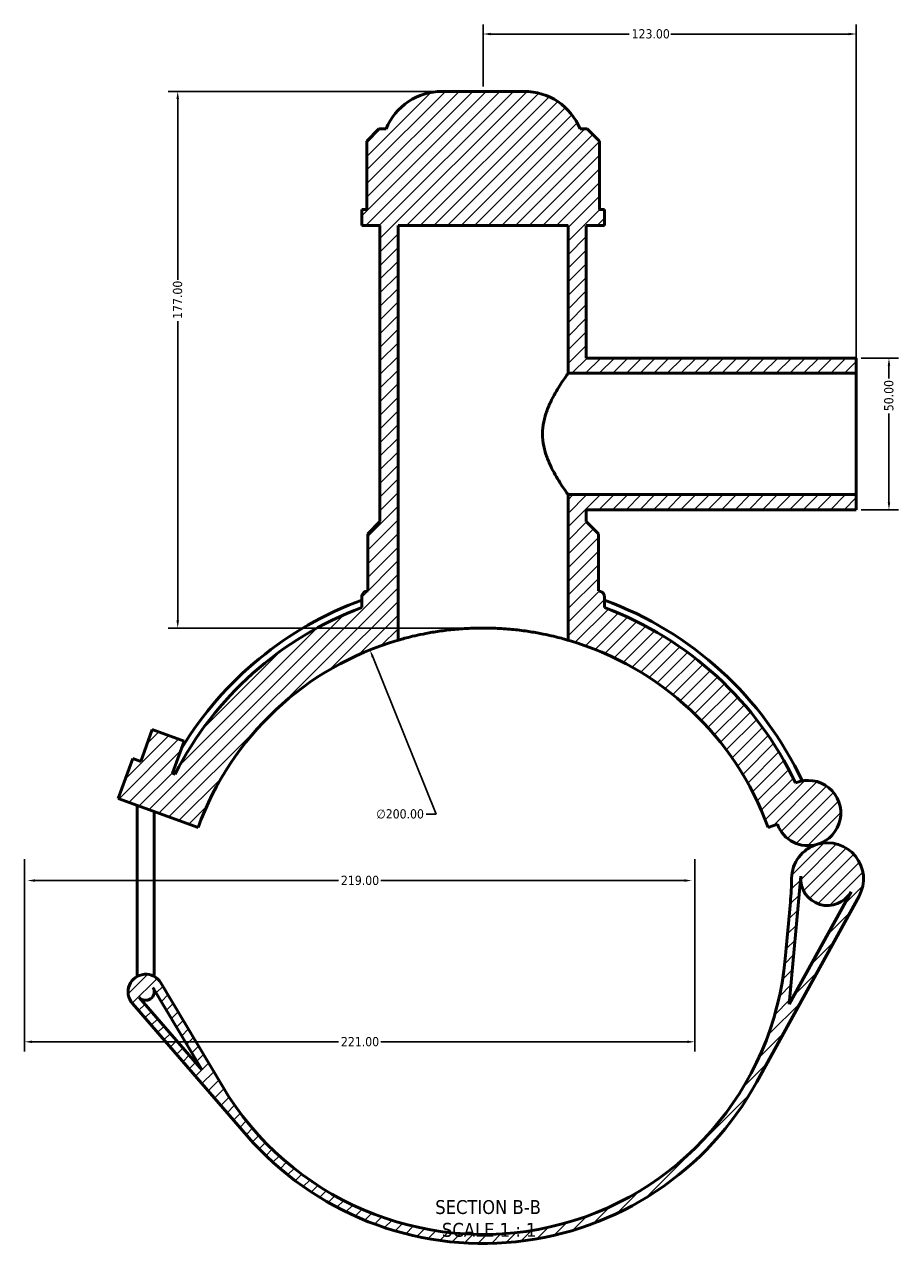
# Model space of a CAD drawing. Header units: millimetres. Extents: x 0 to 898, y -425 to 1012.
# Tile 1 of 6: x 261 to 549, y -425 to -23. Entities that reach past the tile are written whole.
import ezdxf

# ---------------------------------------------------------------- set-up
doc = ezdxf.new("R2010")
doc.units = ezdxf.units.MM
for name, color, linetype, lineweight in [('Dimension (ANSI)', 7, 'Continuous', 25), ('Hatch (ANSI)', 7, 'Continuous', 18), ('Symbol (ANSI)', 7, 'Continuous', 25), ('Visible (ANSI)', 7, 'Continuous', 50)]:
    doc.layers.add(name, color=color, linetype=linetype, lineweight=lineweight)
doc.styles.add('Label Text (ANSI)', font='tahoma.ttf')
doc.styles.add('Note Text (ANSI)', font='tahoma.ttf')
doc.dimstyles.new('Default - mm (ANSI)', dxfattribs={"dimtxt": 3.048, "dimasz": 2.5, "dimexe": 3.175, "dimexo": 1.6002, "dimgap": 0.8, "dimtad": 0, "dimtoh": 1, "dimrnd": 1e-08, "dimzin": 4, "dimdsep": 46, "dimtxsty": 'Note Text (ANSI)', "dimcen": 0.09, "dimdle": 10, "dimclrd": 256, "dimclre": 256, "dimclrt": 256, "dimadec": 1, "dimazin": 1, "dimtfac": 1, "dimtofl": 0, "dimtmove": 0, "dimatfit": 3, "dimfxl": 1, "dimtolj": 1, "dimtzin": 4, "dimlwd": -1, "dimlwe": -1, "dimarcsym": 0})

# ---------------------------------------------------------------- blocks, each defined once
blk = doc.blocks.new('*D7')
at = {"layer": 'Defpoints', "color": 0, "transparency": 16777216}
for p in [(374.68, -229.18), (449.28, -414.75)]:
    blk.add_point(p, dxfattribs=at)
at = {"layer": 'Dimension (ANSI)', "transparency": 16777216}
for p, q in [((396.47, -283.37), (375.61, -231.5)), ((393.25, -283.37), (396.47, -283.37))]:
    blk.add_line(p, q, dxfattribs=at)
blk.add_arc((411.98, -321.96), 100, 107.1765, 113.719, dxfattribs=at)
blk.add_solid([(376, -231.34), (375.23, -231.65), (374.68, -229.18)], dxfattribs=at)
at = {"layer": 'Dimension (ANSI)', "color": 230, "true_color": 0xff0080, "transparency": 16777216, "insert": (376.76, -281.73), "char_height": 3.048, "attachment_point": 1, "style": 'Note Text (ANSI)'}
blk.add_mtext('\\A1;∅200.00', dxfattribs=at)
blk = doc.blocks.new('*D9')
at = {"layer": 'Defpoints', "color": 0, "transparency": 16777216}
for p in [(398.48, -44.96), (311.32, -221.96), (411.98, -221.96)]:
    blk.add_point(p, dxfattribs=at)
at = {"layer": 'Dimension (ANSI)', "transparency": 16777216}
for p, q in [((396.88, -44.96), (308.14, -44.96)), ((311.32, -47.46), (311.32, -107.12)), ((311.32, -219.46), (311.32, -120.8)), ((410.38, -221.96), (308.14, -221.96))]:
    blk.add_line(p, q, dxfattribs=at)
for points in [[(310.9, -47.46), (311.73, -47.46), (311.32, -44.96)], [(310.9, -219.46), (311.73, -219.46), (311.32, -221.96)]]:
    blk.add_solid(points, dxfattribs=at)
at = {"layer": 'Dimension (ANSI)', "color": 230, "true_color": 0xff0080, "transparency": 16777216, "insert": (309.73, -120), "char_height": 3.048, "attachment_point": 1, "rotation": 90, "style": 'Note Text (ANSI)'}
blk.add_mtext('\\A1;177.00', dxfattribs=at)
blk = doc.blocks.new('*D10')
at = {"layer": 'Defpoints', "color": 0, "transparency": 16777216}
for p in [(534.98, -132.96), (534.98, -182.96), (545.76, -182.96)]:
    blk.add_point(p, dxfattribs=at)
at = {"layer": 'Dimension (ANSI)', "transparency": 16777216}
for p, q in [((536.58, -132.96), (548.94, -132.96)), ((545.76, -135.46), (545.76, -139.66)), ((545.76, -180.46), (545.76, -151.26)), ((536.58, -182.96), (548.94, -182.96))]:
    blk.add_line(p, q, dxfattribs=at)
for points in [[(545.34, -135.46), (546.18, -135.46), (545.76, -132.96)], [(545.34, -180.46), (546.18, -180.46), (545.76, -182.96)]]:
    blk.add_solid(points, dxfattribs=at)
at = {"layer": 'Dimension (ANSI)', "color": 230, "true_color": 0xff0080, "transparency": 16777216, "insert": (544.17, -150.46), "char_height": 3.048, "attachment_point": 1, "rotation": 90, "style": 'Note Text (ANSI)'}
blk.add_mtext('\\A1;50.00', dxfattribs=at)
blk = doc.blocks.new('*D11')
at = {"layer": 'Defpoints', "color": 0, "transparency": 16777216}
for p in [(534.98, -26.05), (411.98, -44.96), (534.98, -137.96)]:
    blk.add_point(p, dxfattribs=at)
at = {"layer": 'Dimension (ANSI)', "transparency": 16777216}
for p, q in [((411.98, -43.36), (411.98, -22.88)), ((534.98, -136.36), (534.98, -22.88)), ((414.48, -26.05), (460.14, -26.05)), ((532.48, -26.05), (473.82, -26.05))]:
    blk.add_line(p, q, dxfattribs=at)
for points in [[(414.48, -25.64), (414.48, -26.47), (411.98, -26.05)], [(532.48, -25.64), (532.48, -26.47), (534.98, -26.05)]]:
    blk.add_solid(points, dxfattribs=at)
at = {"layer": 'Dimension (ANSI)', "color": 230, "true_color": 0xff0080, "transparency": 16777216, "insert": (460.94, -24.46), "char_height": 3.048, "attachment_point": 1, "style": 'Note Text (ANSI)'}
blk.add_mtext('\\A1;123.00', dxfattribs=at)
blk = doc.blocks.new('*D12')
at = {"layer": 'Defpoints', "color": 0, "transparency": 16777216}
for p in [(260.78, -296.59), (481.78, -296.59), (481.78, -358.43)]:
    blk.add_point(p, dxfattribs=at)
at = {"layer": 'Dimension (ANSI)', "transparency": 16777216}
for p, q in [((260.78, -298.19), (260.78, -361.61)), ((481.78, -298.19), (481.78, -361.61)), ((263.28, -358.43), (364.32, -358.43)), ((479.28, -358.43), (378.24, -358.43))]:
    blk.add_line(p, q, dxfattribs=at)
for points in [[(263.28, -358.02), (263.28, -358.85), (260.78, -358.43)], [(479.28, -358.02), (479.28, -358.85), (481.78, -358.43)]]:
    blk.add_solid(points, dxfattribs=at)
at = {"layer": 'Dimension (ANSI)', "color": 230, "true_color": 0xff0080, "transparency": 16777216, "insert": (365.12, -356.85), "char_height": 3.048, "attachment_point": 1, "style": 'Note Text (ANSI)'}
blk.add_mtext('\\A1;221.00', dxfattribs=at)
blk = doc.blocks.new('*D13')
at = {"layer": 'Defpoints', "color": 0, "transparency": 16777216}
for p in [(261.78, -305.25), (480.78, -305.25), (480.78, -305.25)]:
    blk.add_point(p, dxfattribs=at)
at = {"layer": 'Dimension (ANSI)', "transparency": 16777216}
for p, q in [((264.28, -305.25), (364.32, -305.25)), ((478.28, -305.25), (378.24, -305.25))]:
    blk.add_line(p, q, dxfattribs=at)
for points in [[(264.28, -304.83), (264.28, -305.67), (261.78, -305.25)], [(478.28, -304.83), (478.28, -305.67), (480.78, -305.25)]]:
    blk.add_solid(points, dxfattribs=at)
at = {"layer": 'Dimension (ANSI)', "color": 230, "true_color": 0xff0080, "transparency": 16777216, "insert": (365.12, -303.66), "char_height": 3.048, "attachment_point": 1, "style": 'Note Text (ANSI)'}
blk.add_mtext('\\A1;219.00', dxfattribs=at)

msp = doc.modelspace()

# ---------------------------------------------------------------- hatches: boundary and pattern name
at = {"layer": 'Hatch (ANSI)'}
h = msp.add_hatch(dxfattribs=at)
h.set_pattern_fill('ANSI31', color=256, scale=25.4, style=0)
h.set_pattern_definition([(45, (0, 0), (-2.245064, 2.245064), [])])
edge = h.paths.add_edge_path()
edge.add_line((310.455, -270.111), (309.644, -269.815))
edge.add_line((309.644, -269.815), (313.475, -259.291))
edge.add_line((313.475, -259.291), (302.95, -255.46))
edge.add_line((302.95, -255.46), (299.12, -265.985))
edge.add_line((299.12, -265.985), (296.488, -265.027))
edge.add_line((296.488, -265.027), (291.7, -278.183))
edge.add_line((291.7, -278.183), (318.012, -287.759))
edge.add_ellipse((411.981, -321.961), major_axis=(-93.969, 34.202), ratio=1, start_angle=306.2602, end_angle=360, ccw=False)
edge.add_line((383.981, -225.961), (383.981, -89.211))
edge.add_line((383.981, -89.211), (439.981, -89.211))
edge.add_line((439.981, -89.211), (439.981, -137.961))
edge.add_line((439.981, -137.961), (534.981, -137.961))
edge.add_line((534.981, -137.961), (534.981, -132.961))
edge.add_line((534.981, -132.961), (445.981, -132.961))
edge.add_line((445.981, -132.961), (445.981, -89.211))
edge.add_line((445.981, -89.211), (451.981, -89.211))
edge.add_line((451.981, -89.211), (451.981, -83.901))
edge.add_line((451.981, -83.901), (450.333, -83.901))
edge.add_line((450.333, -83.901), (450.333, -61.351))
edge.add_line((450.333, -61.351), (446.333, -57.351))
edge.add_line((446.333, -57.351), (443.981, -57.351))
edge.add_ellipse((425.485, -64.961), major_axis=(18.496, 7.61), ratio=1, start_angle=0, end_angle=67.63534)
edge.add_line((425.485, -44.961), (398.476, -44.961))
edge.add_ellipse((398.476, -64.961), major_axis=(0, 20), ratio=1, start_angle=0, end_angle=67.63534)
edge.add_line((379.981, -57.351), (377.629, -57.351))
edge.add_line((377.629, -57.351), (373.629, -61.351))
edge.add_line((373.629, -61.351), (373.629, -83.901))
edge.add_line((373.629, -83.901), (371.981, -83.901))
edge.add_line((371.981, -83.901), (371.981, -89.211))
edge.add_line((371.981, -89.211), (377.981, -89.211))
edge.add_line((377.981, -89.211), (377.981, -186.861))
edge.add_line((377.981, -186.861), (373.981, -190.861))
edge.add_line((373.981, -190.861), (373.981, -209.656))
edge.add_ellipse((411.981, -321.961), major_axis=(-38, 112.305), ratio=1, start_angle=0, end_angle=0.33298)
edge.add_spline(control_points=[(373.329, -209.879), (373.184, -209.929), (373.045, -209.995), (372.785, -210.159), (372.665, -210.255), (372.374, -210.55), (372.229, -210.769), (372.032, -211.251), (371.981, -211.509), (371.981, -211.77)], knot_values=[-0.2483344, -0.2483344, -0.2483344, -0.2483344, -0.2022961, -0.2022961, -0.1562578, -0.1562578, -0.0781289, -0.0781289, 0, 0, 0, 0], degree=3, periodic=0)
edge.add_line((371.981, -211.77), (371.981, -215.209))
edge.add_ellipse((411.981, -321.961), major_axis=(-40, 106.752), ratio=1, start_angle=0, end_angle=42.40489)
edge = h.paths.add_edge_path()
edge.add_line((326.051, -373.109), (305.745, -338.995))
edge.add_ellipse((300.761, -341.961), major_axis=(4.984, 2.967), ratio=1, start_angle=0, end_angle=190.09828)
edge.add_line((296.375, -345.756), (334.082, -389.346))
edge.add_ellipse((411.981, -321.961), major_axis=(-77.899, -67.385), ratio=1, start_angle=0, end_angle=110.33732)
edge.add_line((502.239, -371.585), (535.897, -310.366))
edge.add_ellipse((525.516, -304.659), major_axis=(10.381, -5.707), ratio=1, start_angle=0, end_angle=135.26821)
edge.add_ellipse((525.516, -304.659), major_axis=(-3.358, 11.36), ratio=1, start_angle=0, end_angle=72.83798)
edge.add_ellipse((413.678, -303.301), major_axis=(99.993, -1.214), ratio=1, start_angle=355.49837, end_angle=360, ccw=False)
edge.add_line((513.267, -312.36), (511.57, -331.02))
edge.add_ellipse((411.981, -321.961), major_axis=(99.589, -9.059), ratio=1, start_angle=215.95985, end_angle=360, ccw=False)
edge = h.paths.add_edge_path(flags=0)
edge.add_line((512.871, -346.019), (516.706, -303.858))
edge.add_ellipse((525.516, -304.659), major_axis=(-8.81, 0.801), ratio=1, start_angle=0, end_angle=156.39544)
edge.add_line((533.268, -308.921), (512.871, -346.019))
edge = h.paths.add_edge_path(flags=0)
edge.add_line((303.167, -340.529), (319.377, -367.761))
edge.add_line((319.377, -367.761), (298.644, -343.793))
edge.add_ellipse((300.761, -341.961), major_axis=(-2.118, -1.832), ratio=1, start_angle=0, end_angle=169.90172)
edge = h.paths.add_edge_path()
edge.add_ellipse((519.106, -282.971), major_axis=(3.053, -10.328), ratio=1, start_angle=0, end_angle=186.24103)
edge.add_ellipse((411.981, -321.961), major_axis=(102.968, 48.925), ratio=1, start_angle=0, end_angle=44.04445)
edge.add_line((451.981, -215.209), (451.981, -211.77))
edge.add_ellipse((449.981, -211.77), major_axis=(2, 0), ratio=1, start_angle=0, end_angle=70.97308)
edge.add_ellipse((411.981, -321.961), major_axis=(38.652, 112.083), ratio=1, start_angle=0, end_angle=0.33298)
edge.add_line((449.981, -209.656), (449.981, -190.861))
edge.add_line((449.981, -190.861), (445.981, -186.861))
edge.add_line((445.981, -186.861), (445.981, -182.961))
edge.add_line((445.981, -182.961), (534.981, -182.961))
edge.add_line((534.981, -182.961), (534.981, -177.961))
edge.add_line((534.981, -177.961), (439.981, -177.961))
edge.add_line((439.981, -177.961), (439.981, -225.961))
edge.add_ellipse((411.981, -321.961), major_axis=(28, 96), ratio=1, start_angle=306.2602, end_angle=360, ccw=False)
edge.add_line((505.95, -287.759), (508.986, -286.654))
edge.add_ellipse((519.106, -282.971), major_axis=(-10.12, -3.683), ratio=1, start_angle=0, end_angle=86.46625)

# ---------------------------------------------------------------- linework, layer by layer
at = {"layer": 'Visible (ANSI)'}
for p, q in [((425.485, -44.961), (398.476, -44.961)), ((377.629, -57.351), (373.629, -61.351)), ((379.981, -57.351), (377.629, -57.351)), ((446.333, -57.351), (443.981, -57.351)), ((450.333, -61.351), (446.333, -57.351)), ((373.629, -61.351), (373.629, -83.901)), ((450.333, -83.901), (450.333, -61.351)), ((373.629, -83.901), (371.981, -83.901)), ((371.981, -83.901), (371.981, -89.211)), ((451.981, -83.901), (450.333, -83.901)), ((451.981, -89.211), (451.981, -83.901)), ((371.981, -89.211), (377.981, -89.211)), ((377.981, -89.211), (377.981, -186.861)), ((383.981, -225.961), (383.981, -89.211)), ((383.981, -89.211), (439.981, -89.211)), ((439.981, -89.211), (439.981, -137.961)), ((445.981, -132.961), (445.981, -89.211)), ((445.981, -89.211), (451.981, -89.211)), ((534.981, -132.961), (445.981, -132.961)), ((534.981, -137.961), (534.981, -132.961)), ((439.981, -137.961), (534.981, -137.961)), ((534.981, -177.961), (534.981, -137.961)), ((534.981, -177.961), (439.981, -177.961)), ((439.981, -177.961), (439.981, -225.961)), ((534.981, -182.961), (534.981, -177.961)), ((445.981, -186.861), (445.981, -182.961)), ((445.981, -182.961), (534.981, -182.961)), ((377.981, -186.861), (373.981, -190.861)), ((449.981, -190.861), (445.981, -186.861)), ((373.981, -190.861), (373.981, -209.656)), ((449.981, -209.656), (449.981, -190.861)), ((371.981, -211.77), (371.981, -215.209)), ((451.981, -215.209), (451.981, -211.77)), ((302.95, -255.46), (299.12, -265.985)), ((313.475, -259.291), (302.95, -255.46)), ((309.644, -269.815), (313.475, -259.291)), ((296.488, -265.027), (291.7, -278.183)), ((299.12, -265.985), (296.488, -265.027)), ((310.455, -270.111), (309.644, -269.815)), ((291.7, -278.183), (318.012, -287.759)), ((297.961, -335.801), (297.961, -280.462)), ((303.561, -335.801), (303.561, -282.5)), ((505.95, -287.759), (508.986, -286.654)), ((512.871, -346.019), (516.706, -303.858)), ((533.268, -308.921), (512.871, -346.019)), ((502.239, -371.585), (535.897, -310.366)), ((513.267, -312.36), (511.57, -331.02)), ((297.961, -335.801), (297.961, -336.882)), ((303.561, -336.882), (303.561, -335.801)), ((303.167, -340.529), (319.377, -367.761)), ((303.561, -341.961), (303.561, -341.191)), ((326.051, -373.109), (305.745, -338.995)), ((296.375, -345.756), (334.082, -389.346)), ((319.377, -367.761), (298.644, -343.793))]:
    msp.add_line(p, q, dxfattribs=at)
for centre, radius, start, end in [((398.476, -64.961), 20, 90, 157.63534), ((425.485, -64.961), 20, 22.36466, 90), ((411.981, -321.961), 116.28, 110.1206, 148.63512), ((411.981, -321.961), 118.56, 108.69394, 109.02692), ((411.981, -321.961), 118.56, 70.97308, 71.30606), ((449.981, -211.77), 2, 0, 70.97308), ((411.981, -321.961), 116.28, 25.23957, 69.8794), ((411.981, -321.961), 114, 110.54098, 152.94587), ((411.981, -321.961), 114, 25.41457, 69.45902), ((411.981, -321.961), 100, 106.2602, 160), ((411.981, -321.961), 100, 20, 73.7398), ((519.106, -282.971), 10.769, 286.46625, 112.70729), ((519.106, -282.971), 10.769, 200, 286.46625), ((525.516, -304.659), 11.846, 106.46625, 179.30423), ((525.516, -304.659), 11.846, 331.19805, 106.46625), ((413.678, -303.301), 100, 354.8026, 359.30423), ((525.516, -304.659), 8.846, 174.8026, 331.19805), ((411.981, -321.961), 100, 210.76245, 354.8026), ((300.761, -341.961), 5.8, 30.76245, 220.86073), ((300.761, -341.961), 2.8, 220.86073, 30.76245), ((411.981, -321.961), 103, 220.86073, 331.19805)]:
    msp.add_arc(centre, radius, start, end, dxfattribs=at)
for points, knots in [([(439.981, -137.961), (439.981, -137.961), (439.887, -138.092), (439.511, -138.623), (439.229, -139.024), (438.518, -140.062), (438.089, -140.701), (437.153, -142.152), (436.647, -142.964), (435.639, -144.688), (435.096, -145.666), (434.036, -147.798), (433.519, -148.952), (432.62, -151.385), (432.239, -152.666), (431.716, -155.289), (431.577, -156.632), (431.577, -157.961)], [9.4964096, 9.4964096, 9.4964096, 9.4964096, 9.888913, 9.888913, 10.2814165, 10.2814165, 10.67392, 10.67392, 11.0664235, 11.0664235, 11.4652875, 11.4652875, 11.8641515, 11.8641515, 12.2630154, 12.2630154, 12.6618794, 12.6618794, 12.6618794, 12.6618794]), ([(431.577, -157.961), (431.577, -159.291), (431.716, -160.633), (432.239, -163.256), (432.62, -164.537), (433.519, -166.97), (434.036, -168.125), (435.096, -170.257), (435.639, -171.235), (436.647, -172.958), (437.153, -173.771), (438.089, -175.222), (438.518, -175.86), (439.229, -176.899), (439.511, -177.299), (439.887, -177.831), (439.981, -177.961), (439.981, -177.961)], [0, 0, 0, 0, 0.398864, 0.398864, 0.797728, 0.797728, 1.1965919, 1.1965919, 1.5954559, 1.5954559, 1.9879594, 1.9879594, 2.3804629, 2.3804629, 2.7729664, 2.7729664, 3.1654699, 3.1654699, 3.1654699, 3.1654699]), ([(373.329, -209.879), (373.184, -209.929), (373.045, -209.995), (372.785, -210.159), (372.665, -210.255), (372.374, -210.55), (372.229, -210.769), (372.032, -211.251), (371.981, -211.509), (371.981, -211.77)], [-0.24833443, -0.24833443, -0.24833443, -0.24833443, -0.20229611, -0.20229611, -0.15625779, -0.15625779, -0.07812889, -0.07812889, 0, 0, 0, 0]), ([(439.981, -225.961), (439.981, -225.961), (439.811, -225.911), (439.097, -225.707), (438.554, -225.554), (437.123, -225.171), (436.233, -224.941), (434.18, -224.451), (433.018, -224.191), (430.542, -223.691), (429.144, -223.433), (426.095, -222.95), (424.445, -222.726), (420.999, -222.354), (419.199, -222.206), (415.574, -222.009), (413.749, -221.961), (410.213, -221.961), (408.388, -222.009), (404.763, -222.206), (402.963, -222.354), (399.516, -222.726), (397.866, -222.95), (394.818, -223.433), (393.419, -223.691), (390.944, -224.191), (389.781, -224.451), (387.729, -224.941), (386.839, -225.171), (385.407, -225.554), (384.864, -225.707), (384.151, -225.911), (383.981, -225.961), (383.981, -225.961)], [8.4869329, 8.4869329, 8.4869329, 8.4869329, 9.0174255, 9.0174255, 9.5479181, 9.5479181, 10.0784107, 10.0784107, 10.6089033, 10.6089033, 11.1392773, 11.1392773, 11.6696513, 11.6696513, 12.2000254, 12.2000254, 12.7303994, 12.7303994, 13.2607734, 13.2607734, 13.7911475, 13.7911475, 14.3215215, 14.3215215, 14.8518955, 14.8518955, 15.3823881, 15.3823881, 15.9128807, 15.9128807, 16.4433733, 16.4433733, 16.9738659, 16.9738659, 16.9738659, 16.9738659])]:
    msp.add_open_spline(points, degree=3, knots=knots, dxfattribs=at)

# ---------------------------------------------------------------- texts
at = {"layer": 'Symbol (ANSI)', "char_height": 4.572, "attachment_point": 7, "style": 'Label Text (ANSI)'}
for s, insert in [('SECTION B-B', (396.203, -415.306)), ('SCALE 1 : 1', (398.426, -422.819))]:
    msp.add_mtext(s, dxfattribs=dict(at, insert=insert))

# ---------------------------------------------------------------- dimensions: what is measured, and where the dimension line sits
at = {"layer": 'Dimension (ANSI)'}
for base, p1, p2, angle, override, picture, middle in [((534.981, -26.052), (411.981, -44.961), (534.981, -137.961), 180, {"dimtoh": 0, "dimdec": 2, "dimtp": 0, "dimtm": 0, "dimtdec": 2, "dimatfit": 1}, '*D11', (466.981, -26.052)), ((311.316, -221.962), (398.476, -44.961), (411.981, -221.962), 90, {"dimtoh": 0, "dimdec": 2, "dimtp": 0, "dimtm": 0, "dimtdec": 2, "dimatfit": 1}, '*D9', (311.316, -113.962)), ((545.761, -182.961), (534.981, -132.961), (534.981, -182.961), 90, {"dimtoh": 0, "dimdec": 2, "dimtp": 0, "dimtm": 0, "dimtdec": 2, "dimatfit": 1}, '*D10', (545.761, -145.461)), ((481.781, -358.433), (260.781, -296.585), (481.781, -296.585), 180, {"dimtoh": 0, "dimdec": 2, "dimtp": 0, "dimtm": 0, "dimtdec": 2, "dimatfit": 1}, '*D12', (371.281, -358.433)), ((480.781, -305.25), (261.781, -305.25), (480.781, -305.25), 180, {"dimtoh": 0, "dimdec": 2, "dimse1": 1, "dimse2": 1, "dimtp": 0, "dimtm": 0, "dimtdec": 2, "dimatfit": 1}, '*D13', (371.281, -305.25))]:
    dim = msp.add_linear_dim(base=base, p1=p1, p2=p2, angle=angle, dimstyle='Default - mm (ANSI)', override=override, dxfattribs=at)
    dim.commit()
    dim.dimension.update_dxf_attribs({"geometry": picture, "text_midpoint": middle, "dimtype": 160})
dim = msp.add_diameter_dim_2p(p1=(449.281, -414.751), p2=(374.681, -229.178), dimstyle='Default - mm (ANSI)', override={"dimtih": 1, "dimdec": 2, "dimlfac": 0.99997, "dimtp": 0, "dimtm": 0, "dimtdec": 2}, dxfattribs=at)
dim.commit()
dim.dimension.update_dxf_attribs({"geometry": '*D7', "text_midpoint": (384.605, -283.371), "dimtype": 163})

doc.saveas('drawing.dxf')
